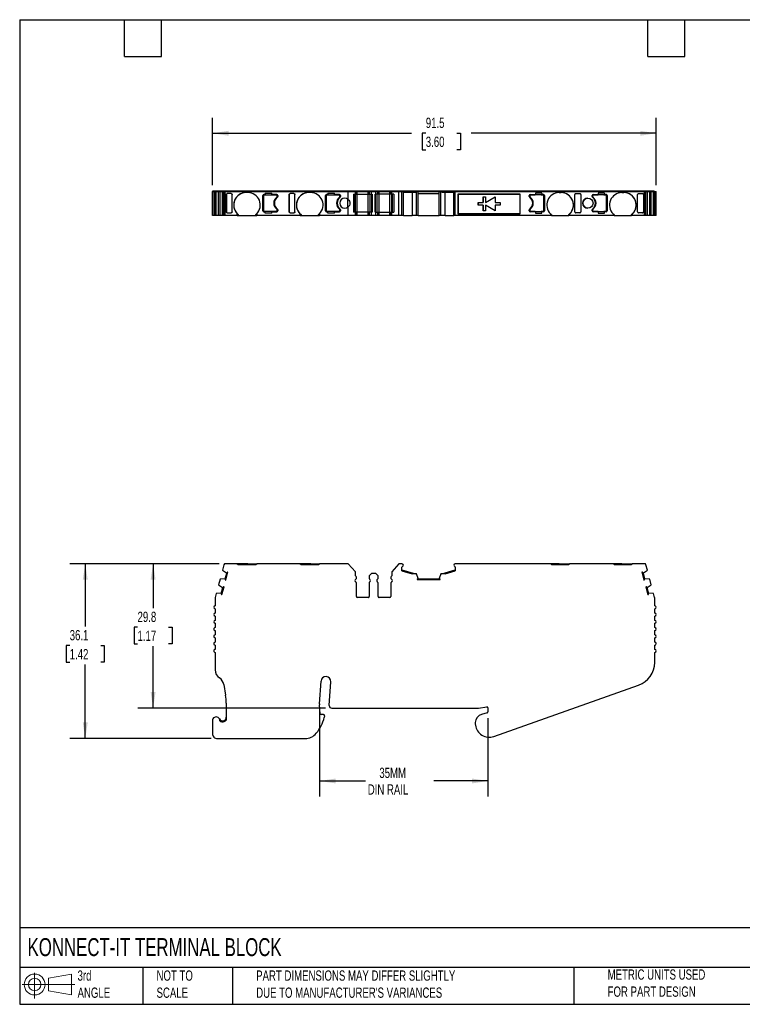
# Model space of a CAD drawing. Header units: millimetres. Extents: x 6 to 273, y 6 to 210.
# Tile 1 of 4: x 6 to 155, y 6 to 210. Entities that reach past the tile are written whole.
import ezdxf

# ---------------------------------------------------------------- set-up
doc = ezdxf.new("R2010")
doc.units = ezdxf.units.MM
doc.linetypes.add('SLD-Solid', pattern=[0])
doc.layers.add('DIMENSIONS', color=140, linetype='SLD-Solid', lineweight=25)
doc.layers.add('TEXT', color=140, linetype='SLD-Solid', lineweight=25)
doc.layers.add('SLD-DEFPOINTS', color=7, linetype='Continuous')
doc.styles.add('SLDTEXTSTYLE0', font='TXT', dxfattribs={"width": 0.7})
doc.dimstyles.new('SLDDIMSTYLE0', dxfattribs={"dimtxt": 2.158008, "dimasz": 3.302, "dimexe": 0, "dimexo": 0.0625, "dimgap": 0.539502, "dimtad": 0, "dimtih": 1, "dimtoh": 1, "dimrnd": 1e-09, "dimzin": 12, "dimdsep": 46, "dimtxsty": 'SLDTEXTSTYLE0', "dimsah": 1, "dimcen": 0.09, "dimadec": 0, "dimazin": 3, "dimtfac": 1, "dimtofl": 0, "dimtmove": 0, "dimatfit": 3, "dimfxl": 0, "dimfrac": 2, "dimtolj": 1, "dimtzin": 12, "dimarcsym": 0})

# ---------------------------------------------------------------- blocks, each defined once
blk = doc.blocks.new('Block11')
at = {"color": 7, "linetype": 'SLD-Solid', "lineweight": 18}
for p, q in [((2.59, 5.31), (2.59, 0)), ((5.48, 4.17), (10.18, 5.03)), ((5.48, 1.6), (5.48, 4.17)), ((10.18, 5.03), (10.18, 0.73)), ((0, 2.88), (10.87, 2.88)), ((5.48, 1.6), (10.18, 0.73))]:
    blk.add_line(p, q, dxfattribs=at)
for radius in [2.15, 1.29]:
    blk.add_circle((2.59, 2.88), radius, dxfattribs=at)
blk = doc.blocks.new('Block12')
at = {"layer": 'SLD-DEFPOINTS'}
blk.add_blockref('Block11', (0, 0), dxfattribs=at)
blk = doc.blocks.new('_D')
at = {"layer": 'DIMENSIONS'}
for p, q in [((47.49, 97.28), (30.69, 97.28)), ((33.86, 97.28), (33.86, 88.07)), ((30.65, 84.16), (29.93, 84.16)), ((29.93, 84.16), (29.93, 80.73)), ((37.07, 84.16), (37.79, 84.16)), ((37.79, 84.16), (37.79, 80.73)), ((29.93, 80.73), (30.65, 80.73)), ((33.86, 67.47), (33.86, 80.25)), ((37.79, 80.73), (37.07, 80.73)), ((69.42, 67.47), (30.69, 67.47))]:
    blk.add_line(p, q, dxfattribs=at)
for points in [[(33.86, 97.28), (33.35, 93.98), (34.37, 93.98)], [(33.86, 67.47), (34.37, 70.77), (33.35, 70.77)]]:
    blk.add_solid(points, dxfattribs=at)
at = {"layer": 'DIMENSIONS', "char_height": 2.117, "attachment_point": 1, "style": 'SLDTEXTSTYLE0'}
for s, insert in [('29.8', (30.65, 87.37)), ('1.17', (30.65, 83.46))]:
    blk.add_mtext(s, dxfattribs=dict(at, insert=insert))
blk = doc.blocks.new('_D_1')
at = {"layer": 'DIMENSIONS'}
for p, q in [((47.49, 97.28), (16.69, 97.28)), ((19.87, 97.28), (19.87, 84.29)), ((16.66, 80.38), (15.94, 80.38)), ((15.94, 80.38), (15.94, 76.95)), ((23.08, 80.38), (23.8, 80.38)), ((23.8, 80.38), (23.8, 76.95)), ((15.94, 76.95), (16.66, 76.95)), ((19.87, 61.21), (19.87, 76.46)), ((23.8, 76.95), (23.08, 76.95)), ((45.84, 61.21), (16.69, 61.21))]:
    blk.add_line(p, q, dxfattribs=at)
for points in [[(19.87, 97.28), (19.36, 93.98), (20.38, 93.98)], [(19.87, 61.21), (20.38, 64.51), (19.36, 64.51)]]:
    blk.add_solid(points, dxfattribs=at)
at = {"layer": 'DIMENSIONS', "char_height": 2.117, "attachment_point": 1, "style": 'SLDTEXTSTYLE0'}
for s, insert in [('36.1', (16.66, 83.59)), ('1.42', (16.66, 79.67))]:
    blk.add_mtext(s, dxfattribs=dict(at, insert=insert))
blk = doc.blocks.new('_D_2')
at = {"layer": 'DIMENSIONS'}
for p, q in [((68.21, 67.1), (68.21, 49.27)), ((102.91, 65.41), (102.91, 49.27)), ((68.21, 52.44), (77.64, 52.44)), ((102.91, 52.44), (91.74, 52.44))]:
    blk.add_line(p, q, dxfattribs=at)
for points in [[(68.21, 52.44), (71.51, 51.93), (71.51, 52.95)], [(102.91, 52.44), (99.61, 52.95), (99.61, 51.93)]]:
    blk.add_solid(points, dxfattribs=at)
at = {"layer": 'DIMENSIONS', "char_height": 2.117, "attachment_point": 1, "style": 'SLDTEXTSTYLE0'}
for s, insert in [('35MM', (80.52, 55.17)), ('DIN RAIL', (78.13, 51.74))]:
    blk.add_mtext(s, dxfattribs=dict(at, insert=insert))
blk = doc.blocks.new('_D_4')
at = {"layer": 'DIMENSIONS'}
for p, q in [((46.11, 175.38), (46.11, 189.29)), ((137.61, 175.38), (137.61, 189.29)), ((46.11, 186.11), (87.18, 186.11)), ((90.1, 186.11), (89.37, 186.11)), ((89.37, 186.11), (89.37, 182.68)), ((96.51, 186.11), (97.24, 186.11)), ((97.24, 186.11), (97.24, 182.68)), ((137.61, 186.11), (99.44, 186.11)), ((89.37, 182.68), (90.1, 182.68)), ((97.24, 182.68), (96.51, 182.68))]:
    blk.add_line(p, q, dxfattribs=at)
for points in [[(46.11, 186.11), (49.41, 185.6), (49.41, 186.62)], [(137.61, 186.11), (134.31, 186.62), (134.31, 185.6)]]:
    blk.add_solid(points, dxfattribs=at)
at = {"layer": 'DIMENSIONS', "char_height": 2.117, "attachment_point": 1, "style": 'SLDTEXTSTYLE0'}
for s, insert in [('91.5', (90.1, 189.32)), ('3.60', (90.1, 185.41))]:
    blk.add_mtext(s, dxfattribs=dict(at, insert=insert))

msp = doc.modelspace()

# ---------------------------------------------------------------- linework, layer by layer
for p, q in [((46.107, 169.107), (46.107, 174.107)), ((46.107, 174.107), (46.354, 174.107)), ((46.207, 174.107), (46.207, 174.257)), ((46.207, 174.257), (46.754, 174.257)), ((46.354, 174.107), (46.354, 169.107)), ((46.354, 174.107), (46.354, 169.107)), ((46.354, 174.107), (46.354, 169.107)), ((46.354, 174.107), (46.355, 174.107)), ((46.354, 174.107), (46.354, 174.107)), ((46.354, 174.107), (46.354, 174.107)), ((46.355, 174.107), (46.355, 169.107)), ((46.355, 174.107), (46.654, 174.107)), ((46.654, 169.107), (46.654, 174.107)), ((46.654, 174.107), (46.664, 174.107)), ((46.654, 169.107), (46.654, 174.107)), ((46.664, 169.107), (46.664, 174.107)), ((46.664, 174.107), (46.872, 174.107)), ((46.754, 174.107), (46.754, 174.257)), ((46.754, 174.257), (46.761, 174.257)), ((46.754, 174.107), (46.754, 174.257)), ((46.761, 174.107), (46.761, 174.257)), ((46.761, 174.257), (46.95, 174.257)), ((46.872, 169.107), (46.872, 174.107)), ((46.872, 174.107), (47.362, 174.107)), ((46.95, 174.107), (46.95, 174.257)), ((46.95, 174.257), (47.477, 174.257)), ((47.362, 169.107), (47.362, 174.107)), ((47.362, 174.107), (47.672, 174.107)), ((47.477, 174.107), (47.477, 174.257)), ((47.477, 174.257), (47.75, 174.257)), ((47.672, 169.107), (47.672, 174.107)), ((47.672, 174.107), (48.164, 174.107)), ((47.75, 174.107), (47.75, 174.257)), ((47.75, 174.257), (48.279, 174.257)), ((48.164, 169.107), (48.164, 174.107)), ((48.164, 174.107), (48.466, 174.107)), ((48.279, 174.107), (48.279, 174.257)), ((48.279, 174.257), (48.562, 174.257)), ((48.466, 169.107), (48.466, 174.107)), ((48.466, 174.107), (48.755, 174.107)), ((48.562, 174.107), (48.562, 174.257)), ((48.562, 174.257), (48.755, 174.257)), ((48.755, 174.107), (48.755, 174.257)), ((48.755, 174.257), (74.072, 174.257)), ((48.755, 169.107), (48.755, 174.107)), ((48.755, 174.107), (74.116, 174.107)), ((48.968, 173.474), (48.968, 173.456)), ((48.968, 169.89), (48.968, 173.474)), ((48.968, 173.456), (48.968, 169.908)), ((49.976, 173.657), (49.168, 173.657)), ((50.176, 169.908), (50.176, 173.456)), ((53.426, 173.857), (53.026, 173.857)), ((56.476, 173.257), (56.476, 170.107)), ((56.476, 173.257), (56.476, 173.257)), ((56.476, 170.107), (56.476, 173.257)), ((56.601, 173.232), (56.601, 170.132)), ((56.986, 173.457), (56.676, 173.457)), ((56.751, 173.382), (59.301, 173.382)), ((56.986, 173.757), (58.326, 173.757)), ((56.986, 173.757), (56.986, 173.457)), ((58.326, 173.457), (58.326, 173.757)), ((59.376, 173.457), (58.326, 173.457)), ((59.371, 172.922), (59.371, 172.922)), ((59.451, 173.232), (59.451, 173.232)), ((59.451, 173.082), (59.451, 173.232)), ((59.451, 173.232), (59.451, 173.082)), ((59.451, 173.082), (59.451, 173.082)), ((59.576, 173.257), (59.576, 173.057)), ((61.908, 173.474), (61.908, 173.456)), ((61.908, 169.89), (61.908, 173.474)), ((61.908, 173.456), (61.908, 169.908)), ((62.916, 173.657), (62.108, 173.657)), ((63.116, 169.908), (63.116, 173.456)), ((66.366, 173.857), (65.966, 173.857)), ((69.416, 173.257), (69.416, 170.107)), ((69.416, 173.257), (69.416, 173.257)), ((69.416, 170.107), (69.416, 173.257)), ((69.541, 173.232), (69.541, 170.132)), ((69.926, 173.457), (69.616, 173.457)), ((69.691, 173.382), (72.241, 173.382)), ((69.926, 173.757), (71.266, 173.757)), ((69.926, 173.757), (69.926, 173.457)), ((71.266, 173.457), (71.266, 173.757)), ((72.316, 173.457), (71.266, 173.457)), ((72.311, 172.922), (72.311, 172.922)), ((72.391, 173.232), (72.391, 173.232)), ((72.391, 173.082), (72.391, 173.232)), ((72.391, 173.232), (72.391, 173.082)), ((72.391, 173.082), (72.391, 173.082)), ((72.516, 173.257), (72.516, 173.057)), ((74.072, 174.107), (74.072, 174.257)), ((74.072, 174.257), (75.518, 174.257)), ((74.116, 172.465), (74.116, 174.107)), ((74.116, 174.107), (75.618, 174.107)), ((75.174, 173.557), (75.618, 173.557)), ((75.174, 173.557), (75.174, 169.807)), ((75.418, 169.807), (75.418, 173.557)), ((75.418, 169.807), (75.418, 173.557)), ((75.518, 174.107), (75.518, 174.257)), ((75.518, 174.107), (75.518, 174.257)), ((75.518, 174.257), (75.518, 174.257)), ((75.518, 174.257), (75.674, 174.257)), ((75.574, 169.807), (75.574, 173.557)), ((75.618, 173.557), (75.618, 174.107)), ((75.618, 173.557), (75.618, 174.107)), ((75.618, 174.107), (75.618, 174.107)), ((75.618, 174.107), (75.774, 174.107)), ((75.618, 173.557), (75.618, 173.557)), ((75.618, 173.557), (75.774, 173.557)), ((75.674, 174.107), (75.674, 174.257)), ((75.674, 174.257), (75.974, 174.257)), ((75.774, 173.557), (75.774, 174.107)), ((75.774, 174.107), (75.974, 174.107)), ((75.774, 173.557), (75.974, 173.557)), ((75.974, 174.107), (75.974, 174.257)), ((75.974, 174.257), (78.206, 174.257)), ((75.974, 173.557), (75.974, 174.107)), ((75.974, 174.107), (78.206, 174.107)), ((75.974, 169.807), (75.974, 173.557)), ((75.974, 173.557), (78.206, 173.557)), ((78.206, 174.107), (78.206, 174.257)), ((78.206, 174.257), (78.506, 174.257)), ((78.206, 173.557), (78.206, 174.107)), ((78.206, 174.107), (78.406, 174.107)), ((78.206, 169.807), (78.206, 173.557)), ((78.206, 173.557), (78.406, 173.557)), ((78.406, 173.557), (78.406, 174.107)), ((78.406, 174.107), (78.494, 174.107)), ((78.406, 173.557), (78.494, 173.557)), ((78.494, 173.557), (78.494, 174.107)), ((78.494, 174.107), (78.906, 174.107)), ((78.494, 173.557), (78.906, 173.557)), ((78.506, 174.107), (78.506, 174.257)), ((78.506, 174.257), (78.565, 174.257)), ((78.565, 174.107), (78.565, 174.257)), ((78.565, 174.257), (78.948, 174.257)), ((78.606, 169.807), (78.606, 173.557)), ((78.636, 169.807), (78.636, 173.557)), ((78.906, 173.557), (78.906, 174.107)), ((78.906, 174.107), (79.774, 174.107)), ((78.906, 173.557), (79.006, 173.557)), ((78.948, 174.107), (78.948, 174.257)), ((78.948, 174.257), (79.732, 174.257)), ((78.989, 169.807), (78.989, 173.557)), ((79.006, 173.557), (79.006, 169.807)), ((79.674, 173.557), (79.674, 169.807)), ((79.774, 173.557), (79.674, 173.557)), ((79.691, 169.807), (79.691, 173.557)), ((79.732, 174.107), (79.732, 174.257)), ((79.732, 174.257), (80.115, 174.257)), ((79.774, 173.557), (79.774, 174.107)), ((79.774, 174.107), (80.186, 174.107)), ((80.186, 173.557), (79.774, 173.557)), ((80.044, 169.807), (80.044, 173.557)), ((80.074, 169.807), (80.074, 173.557)), ((80.115, 174.107), (80.115, 174.257)), ((80.115, 174.257), (80.174, 174.257)), ((80.174, 174.107), (80.174, 174.257)), ((80.174, 174.257), (80.474, 174.257)), ((80.186, 173.557), (80.186, 174.107)), ((80.186, 174.107), (80.274, 174.107)), ((80.274, 173.557), (80.186, 173.557)), ((80.274, 173.557), (80.274, 174.107)), ((80.274, 174.107), (80.474, 174.107)), ((80.474, 173.557), (80.274, 173.557)), ((80.474, 174.107), (80.474, 174.257)), ((80.474, 174.257), (82.706, 174.257)), ((80.474, 173.557), (80.474, 174.107)), ((80.474, 174.107), (82.706, 174.107)), ((80.474, 169.807), (80.474, 173.557)), ((82.706, 173.557), (80.474, 173.557)), ((82.706, 174.107), (82.706, 174.257)), ((82.706, 174.257), (83.006, 174.257)), ((82.706, 173.557), (82.706, 174.107)), ((82.706, 174.107), (82.906, 174.107)), ((82.906, 173.557), (82.706, 173.557)), ((82.706, 169.807), (82.706, 173.557)), ((82.906, 173.557), (82.906, 174.107)), ((82.906, 174.107), (83.062, 174.107)), ((83.062, 173.557), (82.906, 173.557)), ((83.006, 174.107), (83.006, 174.257)), ((83.006, 174.257), (83.162, 174.257)), ((83.062, 173.557), (83.062, 174.107)), ((83.062, 174.107), (84.564, 174.107)), ((83.062, 173.557), (83.062, 174.107)), ((83.062, 174.107), (83.062, 174.107)), ((83.506, 173.557), (83.062, 173.557)), ((83.062, 173.557), (83.062, 173.557)), ((83.106, 169.807), (83.106, 173.557)), ((83.162, 174.107), (83.162, 174.257)), ((83.162, 174.257), (84.608, 174.257)), ((83.162, 174.107), (83.162, 174.257)), ((83.162, 174.257), (83.162, 174.257)), ((83.262, 169.807), (83.262, 173.557)), ((83.262, 169.807), (83.262, 173.557)), ((83.506, 173.557), (83.506, 169.807)), ((84.564, 169.107), (84.564, 174.107)), ((84.564, 174.107), (85.184, 174.107)), ((84.608, 174.107), (84.608, 174.257)), ((84.608, 174.257), (85.184, 174.257)), ((85.184, 174.107), (85.184, 174.257)), ((85.184, 174.257), (85.383, 174.257)), ((85.184, 169.107), (85.184, 174.107)), ((85.184, 174.107), (85.483, 174.107)), ((85.383, 174.107), (85.383, 174.257)), ((85.383, 174.257), (87.942, 174.257)), ((85.483, 169.107), (85.483, 174.107)), ((85.483, 174.107), (87.957, 174.107)), ((85.483, 173.957), (87.957, 173.957)), ((87.275, 173.957), (87.275, 169.107)), ((87.942, 174.107), (87.942, 174.257)), ((87.942, 174.257), (88.112, 174.257)), ((87.957, 173.957), (87.957, 174.107)), ((87.957, 174.107), (88.183, 174.107)), ((88.112, 174.107), (88.112, 174.257)), ((88.112, 174.257), (88.408, 174.257)), ((88.183, 169.107), (88.183, 174.107)), ((88.183, 174.107), (88.508, 174.107)), ((88.408, 174.107), (88.408, 174.257)), ((88.408, 174.257), (92.957, 174.257)), ((88.508, 169.107), (88.508, 174.107)), ((88.508, 174.107), (92.857, 174.107)), ((88.508, 173.657), (92.857, 173.657)), ((92.857, 169.107), (92.857, 174.107)), ((92.857, 174.107), (93.182, 174.107)), ((92.957, 174.107), (92.957, 174.257)), ((92.957, 174.257), (93.253, 174.257)), ((93.182, 169.107), (93.182, 174.107)), ((93.182, 174.107), (93.407, 174.107)), ((93.253, 174.107), (93.253, 174.257)), ((93.253, 174.257), (93.422, 174.257)), ((93.407, 173.957), (93.407, 174.107)), ((93.407, 174.107), (95.884, 174.107)), ((93.407, 173.957), (95.884, 173.957)), ((93.422, 174.107), (93.422, 174.257)), ((93.422, 174.257), (95.984, 174.257)), ((94.09, 169.107), (94.09, 173.957)), ((95.884, 169.107), (95.884, 174.107)), ((95.884, 174.107), (96.184, 174.107)), ((95.984, 174.107), (95.984, 174.257)), ((95.984, 174.257), (96.184, 174.257)), ((96.184, 174.107), (96.184, 174.257)), ((96.184, 174.257), (135.208, 174.257)), ((96.184, 169.107), (96.184, 174.107)), ((96.184, 174.107), (135.208, 174.107)), ((96.784, 173.607), (109.484, 173.607)), ((96.784, 173.607), (96.784, 169.407)), ((96.784, 173.478), (96.784, 173.607)), ((109.484, 173.478), (96.784, 173.478)), ((96.784, 169.536), (96.784, 173.478)), ((101.92, 171.801), (101.92, 173.001)), ((101.92, 173.001), (102.42, 173.001)), ((101.92, 173.001), (101.92, 171.801)), ((102.42, 173.001), (102.42, 171.801)), ((102.42, 171.801), (104.42, 173.001)), ((104.42, 173.001), (104.42, 171.801)), ((109.484, 173.607), (109.484, 169.407)), ((111.447, 173.057), (111.447, 173.257)), ((111.572, 173.232), (111.572, 173.082)), ((111.572, 173.232), (111.572, 173.232)), ((111.572, 173.082), (111.572, 173.232)), ((111.572, 173.082), (111.572, 173.082)), ((111.647, 173.457), (112.697, 173.457)), ((111.652, 172.922), (111.652, 172.922)), ((111.722, 173.382), (112.68, 173.382)), ((113.864, 173.382), (112.68, 173.382)), ((114.037, 173.757), (112.697, 173.757)), ((112.697, 173.757), (112.697, 173.457)), ((113.864, 173.382), (114.272, 173.382)), ((114.037, 173.757), (114.037, 173.457)), ((114.037, 173.457), (114.347, 173.457)), ((114.422, 170.132), (114.422, 173.232)), ((114.547, 173.257), (114.547, 170.107)), ((114.547, 173.257), (114.547, 173.257)), ((114.547, 173.257), (114.547, 170.107)), ((117.597, 173.857), (117.997, 173.857)), ((120.847, 169.908), (120.847, 173.456)), ((121.047, 173.657), (121.856, 173.657)), ((122.056, 173.474), (122.056, 173.456)), ((122.056, 173.474), (122.056, 169.89)), ((122.056, 173.456), (122.056, 169.908)), ((124.387, 173.057), (124.387, 173.257)), ((124.512, 173.232), (124.512, 173.082)), ((124.512, 173.232), (124.512, 173.232)), ((124.512, 173.082), (124.512, 173.232)), ((124.512, 173.082), (124.512, 173.082)), ((124.587, 173.457), (125.637, 173.457)), ((124.592, 172.922), (124.592, 172.922)), ((124.662, 173.382), (125.62, 173.382)), ((126.804, 173.382), (125.62, 173.382)), ((126.977, 173.757), (125.637, 173.757)), ((125.637, 173.757), (125.637, 173.457)), ((126.804, 173.382), (127.212, 173.382)), ((126.977, 173.757), (126.977, 173.457)), ((126.977, 173.457), (127.287, 173.457)), ((127.362, 170.132), (127.362, 173.232)), ((127.487, 173.257), (127.487, 170.107)), ((127.487, 173.257), (127.487, 173.257)), ((127.487, 173.257), (127.487, 170.107)), ((130.537, 173.857), (130.937, 173.857)), ((133.787, 169.908), (133.787, 173.456)), ((133.987, 173.657), (134.796, 173.657)), ((134.996, 173.474), (134.996, 173.456)), ((134.996, 173.474), (134.996, 169.89)), ((134.996, 173.456), (134.996, 169.908)), ((135.208, 174.107), (135.208, 174.257)), ((135.208, 174.257), (135.401, 174.257)), ((135.208, 169.107), (135.208, 174.107)), ((135.208, 174.107), (135.498, 174.107)), ((135.401, 174.107), (135.401, 174.257)), ((135.401, 174.257), (135.684, 174.257)), ((135.498, 169.107), (135.498, 174.107)), ((135.498, 174.107), (135.8, 174.107)), ((135.684, 174.107), (135.684, 174.257)), ((135.684, 174.257), (136.213, 174.257)), ((135.8, 169.107), (135.8, 174.107)), ((135.8, 174.107), (136.291, 174.107)), ((136.213, 174.107), (136.213, 174.257)), ((136.213, 174.257), (136.487, 174.257)), ((136.291, 169.107), (136.291, 174.107)), ((136.291, 174.107), (136.602, 174.107)), ((136.487, 174.107), (136.487, 174.257)), ((136.487, 174.257), (137.014, 174.257)), ((136.602, 169.107), (136.602, 174.107)), ((136.602, 174.107), (137.092, 174.107)), ((137.014, 174.107), (137.014, 174.257)), ((137.014, 174.257), (137.202, 174.257)), ((137.092, 169.107), (137.092, 174.107)), ((137.092, 174.107), (137.299, 174.107)), ((137.202, 174.107), (137.202, 174.257)), ((137.202, 174.257), (137.209, 174.257)), ((137.209, 174.107), (137.209, 174.257)), ((137.299, 169.107), (137.299, 174.107)), ((137.299, 174.107), (137.309, 174.107)), ((137.309, 169.107), (137.309, 174.107)), ((137.309, 169.107), (137.309, 174.107)), ((137.309, 174.107), (137.609, 174.107)), ((137.609, 169.107), (137.609, 174.107)), ((74.028, 170.828), (74.028, 172.536)), ((74.116, 169.107), (74.116, 170.899)), ((100.92, 171.301), (100.92, 171.801)), ((100.92, 171.801), (101.92, 171.801)), ((100.92, 171.801), (100.92, 171.301)), ((101.92, 171.301), (100.92, 171.301)), ((101.92, 171.801), (101.92, 171.801)), ((101.92, 170.101), (101.92, 171.301)), ((101.92, 171.301), (101.92, 170.101)), ((104.42, 170.101), (102.42, 171.301)), ((102.42, 171.301), (102.42, 170.101)), ((104.42, 171.801), (105.42, 171.801)), ((105.42, 171.301), (104.42, 171.301)), ((104.42, 171.301), (104.42, 170.101)), ((105.42, 171.801), (105.42, 171.301)), ((46.354, 169.107), (46.107, 169.107)), ((46.355, 169.107), (46.354, 169.107)), ((46.354, 169.107), (46.354, 169.107)), ((46.354, 169.107), (46.354, 169.107)), ((46.654, 169.107), (46.355, 169.107)), ((46.664, 169.107), (46.654, 169.107)), ((46.872, 169.107), (46.664, 169.107)), ((47.362, 169.107), (46.872, 169.107)), ((47.672, 169.107), (47.362, 169.107)), ((48.164, 169.107), (47.672, 169.107)), ((48.466, 169.107), (48.164, 169.107)), ((48.755, 169.107), (48.466, 169.107)), ((51.226, 169.107), (48.755, 169.107)), ((48.968, 169.908), (48.968, 169.89)), ((49.168, 169.707), (49.976, 169.707)), ((51.226, 169.107), (51.226, 169.501)), ((51.226, 169.107), (51.426, 169.107)), ((51.426, 169.321), (51.426, 169.107)), ((51.426, 169.107), (55.026, 169.107)), ((55.026, 169.107), (55.026, 169.321)), ((55.026, 169.107), (55.226, 169.107)), ((55.226, 169.501), (55.226, 169.107)), ((64.166, 169.107), (55.226, 169.107)), ((56.476, 170.107), (56.476, 170.107)), ((56.676, 169.907), (56.986, 169.907)), ((59.301, 169.982), (56.751, 169.982)), ((56.986, 169.607), (56.986, 169.907)), ((58.326, 169.607), (56.986, 169.607)), ((58.326, 169.907), (59.376, 169.907)), ((58.326, 169.607), (58.326, 169.907)), ((59.371, 170.442), (59.371, 170.442)), ((59.451, 170.132), (59.451, 170.282)), ((59.451, 170.282), (59.451, 170.282)), ((59.451, 170.282), (59.451, 170.132)), ((59.451, 170.132), (59.451, 170.132)), ((59.576, 170.307), (59.576, 170.107)), ((61.908, 169.908), (61.908, 169.89)), ((62.108, 169.707), (62.916, 169.707)), ((64.166, 169.107), (64.166, 169.501)), ((64.166, 169.107), (64.366, 169.107)), ((64.366, 169.321), (64.366, 169.107)), ((64.366, 169.107), (67.966, 169.107)), ((67.966, 169.107), (67.966, 169.321)), ((67.966, 169.107), (68.166, 169.107)), ((68.166, 169.501), (68.166, 169.107)), ((74.116, 169.107), (68.166, 169.107)), ((69.416, 170.107), (69.416, 170.107)), ((69.616, 169.907), (69.926, 169.907)), ((72.241, 169.982), (69.691, 169.982)), ((69.926, 169.607), (69.926, 169.907)), ((71.266, 169.607), (69.926, 169.607)), ((71.266, 169.907), (72.316, 169.907)), ((71.266, 169.607), (71.266, 169.907)), ((72.311, 170.442), (72.311, 170.442)), ((72.391, 170.132), (72.391, 170.282)), ((72.391, 170.282), (72.391, 170.282)), ((72.391, 170.282), (72.391, 170.132)), ((72.391, 170.132), (72.391, 170.132)), ((72.516, 170.307), (72.516, 170.107)), ((75.618, 169.107), (74.116, 169.107)), ((75.618, 169.807), (75.174, 169.807)), ((75.618, 169.107), (75.618, 169.807)), ((75.618, 169.107), (75.618, 169.807)), ((75.618, 169.807), (75.618, 169.807)), ((75.774, 169.807), (75.618, 169.807)), ((75.618, 169.107), (75.618, 169.107)), ((75.774, 169.107), (75.618, 169.107)), ((75.774, 169.107), (75.774, 169.807)), ((75.974, 169.807), (75.774, 169.807)), ((75.974, 169.107), (75.774, 169.107)), ((75.974, 169.107), (75.974, 169.807)), ((78.206, 169.807), (75.974, 169.807)), ((78.206, 169.107), (75.974, 169.107)), ((78.206, 169.107), (78.206, 169.807)), ((78.406, 169.807), (78.206, 169.807)), ((78.406, 169.107), (78.206, 169.107)), ((78.406, 169.107), (78.406, 169.807)), ((78.494, 169.807), (78.406, 169.807)), ((78.494, 169.107), (78.406, 169.107)), ((78.494, 169.107), (78.494, 169.807)), ((78.906, 169.807), (78.494, 169.807)), ((78.906, 169.107), (78.494, 169.107)), ((78.906, 169.107), (78.906, 169.807)), ((79.006, 169.807), (78.906, 169.807)), ((79.774, 169.107), (78.906, 169.107)), ((79.674, 169.807), (79.774, 169.807)), ((79.774, 169.107), (79.774, 169.807)), ((79.774, 169.807), (80.186, 169.807)), ((80.186, 169.107), (79.774, 169.107)), ((80.186, 169.107), (80.186, 169.807)), ((80.186, 169.807), (80.274, 169.807)), ((80.274, 169.107), (80.186, 169.107)), ((80.274, 169.107), (80.274, 169.807)), ((80.274, 169.807), (80.474, 169.807)), ((80.474, 169.107), (80.274, 169.107)), ((80.474, 169.107), (80.474, 169.807)), ((80.474, 169.807), (82.706, 169.807)), ((82.706, 169.107), (80.474, 169.107)), ((82.706, 169.107), (82.706, 169.807)), ((82.706, 169.807), (82.906, 169.807)), ((82.906, 169.107), (82.706, 169.107)), ((82.906, 169.107), (82.906, 169.807)), ((82.906, 169.807), (83.062, 169.807)), ((83.062, 169.107), (82.906, 169.107)), ((83.062, 169.107), (83.062, 169.807)), ((83.062, 169.807), (83.506, 169.807)), ((83.062, 169.107), (83.062, 169.807)), ((83.062, 169.807), (83.062, 169.807)), ((84.564, 169.107), (83.062, 169.107)), ((83.062, 169.107), (83.062, 169.107)), ((85.184, 169.107), (84.564, 169.107)), ((85.483, 169.107), (85.184, 169.107)), ((85.483, 169.107), (87.275, 169.107)), ((88.183, 169.107), (87.275, 169.107)), ((88.508, 169.107), (88.183, 169.107)), ((88.508, 169.107), (92.857, 169.107)), ((93.182, 169.107), (92.857, 169.107)), ((94.09, 169.107), (93.182, 169.107)), ((94.09, 169.107), (95.884, 169.107)), ((96.184, 169.107), (95.884, 169.107)), ((115.797, 169.107), (96.184, 169.107)), ((96.784, 169.407), (96.784, 169.536)), ((96.784, 169.536), (109.484, 169.536)), ((109.484, 169.407), (96.784, 169.407)), ((102.42, 170.101), (101.92, 170.101)), ((111.447, 170.107), (111.447, 170.307)), ((111.572, 170.282), (111.572, 170.132)), ((111.572, 170.282), (111.572, 170.282)), ((111.572, 170.132), (111.572, 170.282)), ((111.572, 170.132), (111.572, 170.132)), ((112.697, 169.907), (111.647, 169.907)), ((111.652, 170.442), (111.652, 170.442)), ((112.68, 169.982), (111.722, 169.982)), ((112.68, 169.982), (113.864, 169.982)), ((112.697, 169.907), (112.697, 169.607)), ((112.697, 169.607), (114.037, 169.607)), ((114.272, 169.982), (113.864, 169.982)), ((114.037, 169.607), (114.037, 169.907)), ((114.347, 169.907), (114.037, 169.907)), ((114.547, 170.107), (114.547, 170.107)), ((115.797, 169.501), (115.797, 169.107)), ((115.997, 169.107), (115.797, 169.107)), ((115.997, 169.321), (115.997, 169.107)), ((115.997, 169.107), (119.597, 169.107)), ((119.597, 169.107), (119.597, 169.321)), ((119.797, 169.107), (119.597, 169.107)), ((119.797, 169.107), (119.797, 169.501)), ((128.737, 169.107), (119.797, 169.107)), ((121.856, 169.707), (121.047, 169.707)), ((122.056, 169.908), (122.056, 169.89)), ((124.387, 170.107), (124.387, 170.307)), ((124.512, 170.282), (124.512, 170.132)), ((124.512, 170.282), (124.512, 170.282)), ((124.512, 170.132), (124.512, 170.282)), ((124.512, 170.132), (124.512, 170.132)), ((125.637, 169.907), (124.587, 169.907)), ((124.592, 170.442), (124.592, 170.442)), ((125.62, 169.982), (124.662, 169.982)), ((125.62, 169.982), (126.804, 169.982)), ((125.637, 169.907), (125.637, 169.607)), ((125.637, 169.607), (126.977, 169.607)), ((127.212, 169.982), (126.804, 169.982)), ((126.977, 169.607), (126.977, 169.907)), ((127.287, 169.907), (126.977, 169.907)), ((127.487, 170.107), (127.487, 170.107)), ((128.737, 169.501), (128.737, 169.107)), ((128.937, 169.107), (128.737, 169.107)), ((128.937, 169.321), (128.937, 169.107)), ((128.937, 169.107), (132.537, 169.107)), ((132.537, 169.107), (132.537, 169.321)), ((132.737, 169.107), (132.537, 169.107)), ((132.737, 169.107), (132.737, 169.501)), ((135.208, 169.107), (132.737, 169.107)), ((134.796, 169.707), (133.987, 169.707)), ((134.996, 169.908), (134.996, 169.89)), ((135.498, 169.107), (135.208, 169.107)), ((135.8, 169.107), (135.498, 169.107)), ((136.291, 169.107), (135.8, 169.107)), ((136.602, 169.107), (136.291, 169.107)), ((137.092, 169.107), (136.602, 169.107)), ((137.299, 169.107), (137.092, 169.107)), ((137.309, 169.107), (137.299, 169.107)), ((137.609, 169.107), (137.309, 169.107)), ((48.466, 97.06), (48.164, 95.934)), ((48.164, 95.934), (48.993, 95.375)), ((51.226, 97.282), (48.755, 97.282)), ((49.296, 95.501), (49.177, 95.533)), ((51.226, 97.282), (51.426, 97.082)), ((53.026, 97.282), (51.226, 97.282)), ((51.426, 97.082), (55.026, 97.082)), ((53.026, 97.082), (53.026, 97.282)), ((53.426, 97.282), (53.026, 97.282)), ((53.426, 97.082), (53.426, 97.282)), ((53.426, 97.282), (55.226, 97.282)), ((55.026, 97.082), (55.226, 97.282)), ((64.166, 97.282), (55.226, 97.282)), ((64.166, 97.282), (64.366, 97.082)), ((65.966, 97.282), (64.166, 97.282)), ((64.366, 97.082), (67.966, 97.082)), ((65.966, 97.082), (65.966, 97.282)), ((66.366, 97.282), (65.966, 97.282)), ((66.366, 97.082), (66.366, 97.282)), ((66.366, 97.282), (68.166, 97.282)), ((67.966, 97.082), (68.166, 97.282)), ((74.116, 97.282), (68.166, 97.282)), ((75.618, 95.621), (74.116, 97.282)), ((75.618, 94.782), (75.618, 95.621)), ((84.564, 97.282), (83.062, 95.621)), ((83.062, 95.621), (83.062, 94.782)), ((85.184, 97.282), (84.564, 97.282)), ((85.184, 95.835), (85.184, 96.536)), ((85.184, 96.044), (87.957, 95.194)), ((85.184, 95.835), (87.275, 95.194)), ((93.407, 95.194), (96.184, 96.044)), ((94.09, 95.194), (96.184, 95.835)), ((115.797, 97.282), (96.184, 97.282)), ((96.184, 96.536), (96.184, 95.835)), ((115.997, 97.082), (115.797, 97.282)), ((115.997, 97.082), (119.597, 97.082)), ((117.597, 97.082), (117.597, 97.282)), ((117.597, 97.282), (117.997, 97.282)), ((117.997, 97.082), (117.997, 97.282)), ((117.997, 97.282), (119.797, 97.282)), ((119.797, 97.282), (119.597, 97.082)), ((128.737, 97.282), (119.797, 97.282)), ((128.937, 97.082), (128.737, 97.282)), ((128.937, 97.082), (132.537, 97.082)), ((130.537, 97.082), (130.537, 97.282)), ((130.537, 97.282), (130.937, 97.282)), ((130.937, 97.082), (130.937, 97.282)), ((130.937, 97.282), (132.737, 97.282)), ((132.737, 97.282), (132.537, 97.082)), ((135.208, 97.282), (132.737, 97.282)), ((134.786, 95.533), (134.667, 95.501)), ((134.971, 95.375), (135.8, 95.934)), ((135.8, 95.934), (135.498, 97.06)), ((47.672, 94.098), (47.362, 92.94)), ((48.67, 94.168), (47.672, 94.098)), ((48.728, 94.152), (48.67, 94.168)), ((48.728, 94.152), (49.051, 95.359)), ((48.75, 93.939), (48.869, 93.907)), ((48.869, 93.907), (49.296, 95.501)), ((48.993, 95.375), (49.051, 95.359)), ((75.774, 94.24), (75.774, 94.519)), ((78.406, 94.658), (78.406, 94.24)), ((78.906, 95.282), (78.494, 94.87)), ((79.774, 95.282), (78.906, 95.282)), ((80.186, 94.87), (79.774, 95.282)), ((80.274, 94.24), (80.274, 94.658)), ((82.906, 94.519), (82.906, 94.24)), ((88.183, 95.194), (87.275, 95.194)), ((88.508, 94.25), (88.183, 95.194)), ((88.308, 94.113), (88.308, 93.99)), ((88.308, 93.99), (93.057, 93.99)), ((88.508, 94.19), (88.508, 94.25)), ((88.508, 94.19), (92.857, 94.19)), ((93.182, 95.194), (92.857, 94.25)), ((92.857, 94.25), (92.857, 94.19)), ((93.057, 93.99), (93.057, 94.113)), ((94.09, 95.194), (93.182, 95.194)), ((134.667, 95.501), (135.094, 93.907)), ((134.912, 95.359), (134.971, 95.375)), ((134.912, 95.359), (135.236, 94.152)), ((135.094, 93.907), (135.213, 93.939)), ((135.294, 94.168), (135.236, 94.152)), ((136.291, 94.098), (135.294, 94.168)), ((136.602, 92.94), (136.291, 94.098)), ((47.362, 92.94), (48.191, 92.381)), ((47.926, 91.158), (48.249, 92.365)), ((48.067, 90.914), (48.494, 92.507)), ((48.191, 92.381), (48.249, 92.365)), ((48.494, 92.507), (48.375, 92.539)), ((75.774, 90.482), (75.774, 93.324)), ((78.406, 93.324), (78.406, 90.482)), ((80.274, 90.482), (80.274, 93.324)), ((82.906, 93.324), (82.906, 90.482)), ((135.589, 92.539), (135.47, 92.507)), ((135.47, 92.507), (135.897, 90.914)), ((135.715, 92.365), (135.773, 92.381)), ((135.715, 92.365), (136.038, 91.158)), ((135.773, 92.381), (136.602, 92.94)), ((46.654, 90.253), (46.654, 88.582)), ((46.872, 91.104), (46.664, 90.331)), ((47.867, 91.174), (46.872, 91.104)), ((47.926, 91.158), (47.867, 91.174)), ((47.948, 90.945), (48.067, 90.914)), ((78.206, 90.282), (75.974, 90.282)), ((82.706, 90.282), (80.474, 90.282)), ((135.897, 90.914), (136.016, 90.945)), ((136.096, 91.174), (136.038, 91.158)), ((137.092, 91.104), (136.096, 91.174)), ((137.299, 90.331), (137.092, 91.104)), ((137.309, 88.582), (137.309, 90.253)), ((46.654, 87.982), (46.654, 87.082)), ((137.309, 87.082), (137.309, 87.982)), ((46.654, 86.482), (46.654, 85.582)), ((137.309, 85.582), (137.309, 86.482)), ((46.654, 84.982), (46.654, 84.082)), ((46.654, 83.482), (46.654, 82.582)), ((137.309, 84.082), (137.309, 84.982)), ((137.309, 82.582), (137.309, 83.482)), ((46.654, 81.982), (46.654, 81.082)), ((137.309, 81.082), (137.309, 81.982)), ((46.654, 80.482), (46.654, 79.582)), ((137.309, 79.582), (137.309, 80.482)), ((46.654, 78.982), (46.654, 75.367)), ((137.309, 76.921), (137.309, 78.982)), ((48.434, 72.354), (48.806, 70.148)), ((68.209, 68.367), (68.492, 73.049)), ((70.191, 68.002), (70.488, 72.929)), ((104.116, 61.636), (133.978, 72.208)), ((48.946, 68.483), (48.946, 65.002)), ((68.323, 66.328), (68.21, 68.121)), ((70.69, 67.472), (100.836, 67.472)), ((100.984, 67.483), (102.682, 67.738)), ((102.912, 67.54), (102.912, 66.676)), ((69.011, 66.14), (68.522, 66.14)), ((69.21, 65.918), (69.169, 65.552)), ((102.764, 66.483), (101.612, 66.174)), ((46.107, 64.91), (46.107, 62.21)), ((48.446, 64.669), (48.446, 64.879)), ((100.312, 64.48), (100.312, 64.18)), ((47.107, 61.21), (65.201, 61.21))]:
    msp.add_line(p, q)
at = {"flags": 128}
for points in [[(117.597, 97.282), (117.17, 97.282), (116.754, 97.282), (116.363, 97.282), (116.006, 97.282), (115.797, 97.282)], [(130.537, 97.282), (130.11, 97.282), (129.694, 97.282), (129.303, 97.282), (128.946, 97.282), (128.737, 97.282)]]:
    msp.add_lwpolyline(points, dxfattribs=at)
msp.add_circle((123.537, 171.682), 1.05)
for centre, radius, start, end in [((53.026, 171.307), 2.55, 90, 225.09914), ((53.026, 171.307), 2.55, 90, 231.1377), ((53.426, 171.307), 2.55, 314.90088, 89.99999), ((56.676, 173.257), 0.2, 90, 180), ((56.676, 173.257), 0.2, 90, 180), ((56.751, 173.232), 0.15, 90, 180), ((60.301, 171.682), 1.55, 126.8699, 233.1301), ((60.301, 171.682), 1.55, 126.8699, 233.1301), ((60.376, 171.682), 1.5, 126.03188, 233.96812), ((59.301, 173.232), 0.15, 0, 90), ((59.301, 173.232), 0.15, 0, 90), ((59.251, 173.082), 0.2, 306.8699, 360), ((59.251, 173.082), 0.2, 306.86992, 0), ((59.376, 173.257), 0.2, 0, 90), ((59.376, 173.057), 0.2, 306.03188, 0), ((65.966, 171.307), 2.55, 90, 225.09914), ((65.966, 171.307), 2.55, 90, 231.1377), ((66.366, 171.307), 2.55, 314.90088, 89.99999), ((69.616, 173.257), 0.2, 90, 180), ((69.616, 173.257), 0.2, 90, 180), ((69.691, 173.232), 0.15, 90, 180), ((73.241, 171.682), 1.55, 126.8699, 233.1301), ((73.241, 171.682), 1.55, 126.8699, 233.1301), ((73.316, 171.682), 1.5, 126.03188, 233.96812), ((72.241, 173.232), 0.15, 0, 90), ((72.241, 173.232), 0.15, 0, 90), ((72.191, 173.082), 0.2, 306.8699, 360), ((72.191, 173.082), 0.2, 306.86992, 0), ((72.316, 173.257), 0.2, 0, 90), ((73.416, 171.682), 1.05, 48.18969, 311.81031), ((73.416, 171.682), 1.05, 90, 270), ((72.316, 173.057), 0.2, 306.03188, 0), ((111.647, 173.257), 0.2, 90, 180), ((111.647, 173.057), 0.2, 180, 233.96812), ((110.647, 171.682), 1.5, 306.03188, 53.96812), ((111.722, 173.232), 0.15, 90, 180), ((111.722, 173.232), 0.15, 90.00003, 180), ((111.772, 173.082), 0.2, 180, 233.1301), ((111.772, 173.082), 0.2, 180, 233.13009), ((110.722, 171.682), 1.55, 306.8699, 53.1301), ((110.722, 171.682), 1.55, 306.8699, 53.1301), ((114.272, 173.232), 0.15, 0, 90), ((114.347, 173.257), 0.2, 0, 90), ((114.347, 173.257), 0.2, 0, 90.00007), ((117.597, 171.307), 2.55, 90.00001, 225.09912), ((117.997, 171.307), 2.55, 314.90086, 90), ((117.997, 171.307), 2.55, 308.86226, 90), ((123.537, 171.682), 1.05, 90, 180), ((124.587, 173.257), 0.2, 90, 180), ((124.587, 173.057), 0.2, 180, 233.96812), ((123.587, 171.682), 1.5, 306.03188, 53.96812), ((124.662, 173.232), 0.15, 90, 180), ((124.662, 173.232), 0.15, 90.00003, 180), ((124.712, 173.082), 0.2, 180, 233.1301), ((124.712, 173.082), 0.2, 180, 233.13009), ((123.662, 171.682), 1.55, 306.8699, 53.1301), ((123.662, 171.682), 1.55, 306.8699, 53.1301), ((127.212, 173.232), 0.15, 0, 90), ((127.287, 173.257), 0.2, 0, 90), ((127.287, 173.257), 0.2, 0, 90.00007), ((130.537, 171.307), 2.55, 90.00001, 225.09912), ((130.937, 171.307), 2.55, 314.90086, 90), ((130.937, 171.307), 2.55, 308.86226, 90), ((123.537, 171.682), 1.05, 180, 270), ((56.676, 170.107), 0.2, 180, 270), ((56.676, 170.107), 0.2, 180, 270), ((56.751, 170.132), 0.15, 180, 270), ((59.301, 170.132), 0.15, 270, 0), ((59.301, 170.132), 0.15, 270.00003, 0), ((59.251, 170.282), 0.2, 0, 53.1301), ((59.251, 170.282), 0.2, 0, 53.13008), ((59.376, 170.107), 0.2, 270, 0), ((59.376, 170.307), 0.2, 0, 53.96812), ((69.616, 170.107), 0.2, 180, 270), ((69.616, 170.107), 0.2, 180, 270), ((69.691, 170.132), 0.15, 180, 270), ((72.241, 170.132), 0.15, 270, 0), ((72.241, 170.132), 0.15, 270.00003, 0), ((72.191, 170.282), 0.2, 0, 53.1301), ((72.191, 170.282), 0.2, 0, 53.13008), ((72.316, 170.107), 0.2, 270, 0), ((72.316, 170.307), 0.2, 0, 53.96812), ((111.647, 170.307), 0.2, 126.03188, 180), ((111.647, 170.107), 0.2, 180, 270), ((111.772, 170.282), 0.2, 126.8699, 180), ((111.772, 170.282), 0.2, 126.86991, 180), ((111.722, 170.132), 0.15, 180, 270), ((111.722, 170.132), 0.15, 180, 270), ((114.272, 170.132), 0.15, 270, 0), ((114.347, 170.107), 0.2, 270, 0), ((114.347, 170.107), 0.2, 270, 0), ((124.587, 170.307), 0.2, 126.03188, 180), ((124.587, 170.107), 0.2, 180, 270), ((124.712, 170.282), 0.2, 126.8699, 180), ((124.712, 170.282), 0.2, 126.86991, 180), ((124.662, 170.132), 0.15, 180, 270), ((124.662, 170.132), 0.15, 180, 270), ((127.212, 170.132), 0.15, 270, 0), ((127.287, 170.107), 0.2, 270, 0), ((127.287, 170.107), 0.2, 270, 0), ((48.755, 96.982), 0.3, 90, 164.99986), ((49.509, 95.159), 0.5, 131.64171, 156.38044), ((85.184, 96.982), 0.3, 1.13212, 90), ((85.384, 96.536), 0.2, 113.57818, 180.00006), ((85.184, 96.994), 0.3, 293.57818, 358.86788), ((96.184, 96.982), 0.3, 90, 178.86788), ((96.184, 96.994), 0.3, 181.13212, 246.42195), ((95.984, 96.536), 0.2, 359.9998, 66.42206), ((134.454, 95.159), 0.5, 23.61956, 48.35829), ((135.208, 96.982), 0.3, 15.00027, 90.00005), ((49.225, 94.097), 0.5, 173.61956, 198.35829), ((75.774, 93.782), 0.3, 113.57818, 246.42182), ((75.474, 94.519), 0.3, 0.00007, 61.24544), ((75.574, 94.24), 0.2, 293.57818, 0), ((75.574, 93.324), 0.2, 0.00011, 66.42182), ((78.706, 94.658), 0.3, 135, 180), ((78.606, 94.24), 0.2, 180.00006, 246.42182), ((78.606, 93.324), 0.2, 113.57818, 180), ((78.406, 93.782), 0.3, 293.57818, 66.42182), ((80.274, 93.782), 0.3, 113.57818, 246.42182), ((80.074, 94.24), 0.2, 293.57818, 359.99994), ((80.074, 93.324), 0.2, 360, 66.42182), ((79.974, 94.658), 0.3, 360, 45), ((83.206, 94.519), 0.3, 118.75456, 179.99993), ((83.106, 94.24), 0.2, 180, 246.42182), ((83.106, 93.324), 0.2, 113.57818, 179.99989), ((82.906, 93.782), 0.3, 293.57818, 66.42182), ((88.583, 93.696), 0.5, 98.61956, 123.35829), ((92.782, 93.696), 0.5, 56.64171, 81.38044), ((134.739, 94.097), 0.5, 341.64171, 6.38044), ((48.707, 92.165), 0.5, 131.64171, 156.38044), ((135.256, 92.165), 0.5, 23.61956, 48.35829), ((46.954, 90.253), 0.3, 164.99973, 179.99991), ((48.422, 91.103), 0.5, 173.61956, 198.35829), ((75.974, 90.482), 0.2, 180, 269.99994), ((78.206, 90.482), 0.2, 270.00002, 0.00003), ((80.474, 90.482), 0.2, 179.99997, 269.99998), ((82.706, 90.482), 0.2, 270.00006, 0), ((135.541, 91.103), 0.5, 341.64171, 6.38044), ((137.009, 90.253), 0.3, 0, 15.00006), ((46.655, 88.282), 0.3, 90.06606, 269.93405), ((137.309, 88.282), 0.3, 269.99994, 90.0001), ((46.654, 86.782), 0.3, 90.04424, 269.95588), ((46.654, 85.282), 0.3, 90.02135, 269.97877), ((137.309, 86.782), 0.3, 270.00002, 89.99986), ((137.309, 85.282), 0.3, 269.99994, 89.99994), ((46.654, 83.782), 0.3, 89.95276, 270.04736), ((137.309, 83.782), 0.3, 270, 89.99989), ((46.654, 82.282), 0.3, 89.9871, 270.01302), ((137.309, 82.282), 0.3, 269.99994, 89.99994), ((46.654, 80.782), 0.3, 89.99503, 270.00508), ((46.654, 79.282), 0.3, 89.99391, 270.0062), ((137.309, 80.782), 0.3, 269.99994, 89.99994), ((137.309, 79.282), 0.3, 269.99994, 89.99994), ((48.654, 75.367), 2, 179.99998, 236.75666), ((132.309, 76.921), 5, 289.49475, 0), ((46.461, 72.021), 2, 9.58253, 56.75663), ((69.49, 72.989), 1, 356.54861, 176.54861), ((38.946, 68.483), 10, 359.99996, 9.58252), ((70.206, 68.246), 2, 176.54876, 183.60106), ((70.69, 67.972), 0.5, 176.54861, 270), ((100.836, 68.472), 1, 270.00005, 278.52504), ((102.712, 67.54), 0.2, 0.00028, 98.52493), ((46.857, 64.91), 0.75, 354.87422, 180.00001), ((48.196, 65.586), 0.75, 206.78318, 289.47123), ((61.034, 67.644), 8.4, 320.51208, 345.57919), ((68.522, 66.34), 0.2, 183.60077, 270), ((69.011, 65.94), 0.2, 353.60104, 90), ((102.066, 64.48), 1.754, 104.9999, 180.00001), ((102.712, 66.676), 0.2, 285.00039, 0), ((48.196, 65.586), 0.95, 231.44702, 289.47123), ((102.066, 64.18), 1.754, 180, 187.94871), ((103.162, 64.333), 2.86, 187.94871, 289.49475), ((47.107, 62.21), 1, 179.99999, 270.00001), ((65.201, 64.21), 3, 269.99999, 320.51208)]:
    msp.add_arc(centre, radius, start, end)
for points, knots in [([(48.968, 173.456), (48.968, 173.504), (48.987, 173.559), (49.066, 173.637), (49.121, 173.657), (49.168, 173.657)], [0, 0, 0, 0, 0.5, 0.5, 1, 1, 1, 1]), ([(49.976, 173.657), (50.024, 173.657), (50.079, 173.637), (50.157, 173.559), (50.176, 173.504), (50.176, 173.456)], [0, 0, 0, 0, 0.5, 0.5, 1, 1, 1, 1]), ([(61.908, 173.456), (61.908, 173.504), (61.927, 173.559), (62.006, 173.637), (62.061, 173.657), (62.108, 173.657)], [0, 0, 0, 0, 0.5, 0.5, 1, 1, 1, 1]), ([(62.916, 173.657), (62.964, 173.657), (63.019, 173.637), (63.097, 173.559), (63.116, 173.504), (63.116, 173.456)], [0, 0, 0, 0, 0.5, 0.5, 1, 1, 1, 1]), ([(121.047, 173.657), (121, 173.657), (120.945, 173.637), (120.867, 173.559), (120.847, 173.504), (120.847, 173.456)], [0, 0, 0, 0, 0.5, 0.5, 1, 1, 1, 1]), ([(122.056, 173.456), (122.056, 173.504), (122.036, 173.559), (121.958, 173.637), (121.903, 173.657), (121.856, 173.657)], [0, 0, 0, 0, 0.5, 0.5, 1, 1, 1, 1]), ([(133.987, 173.657), (133.94, 173.657), (133.885, 173.637), (133.807, 173.559), (133.787, 173.504), (133.787, 173.456)], [0, 0, 0, 0, 0.5, 0.5, 1, 1, 1, 1]), ([(134.996, 173.456), (134.996, 173.504), (134.976, 173.559), (134.898, 173.637), (134.843, 173.657), (134.796, 173.657)], [0, 0, 0, 0, 0.5, 0.5, 1, 1, 1, 1]), ([(74.116, 172.465), (74.214, 172.378), (74.303, 172.264), (74.43, 171.994), (74.466, 171.838), (74.466, 171.525), (74.43, 171.37), (74.303, 171.1), (74.214, 170.986), (74.116, 170.899)], [0, 0, 0, 0, 0.25, 0.25, 0.5, 0.5, 0.75, 0.75, 1, 1, 1, 1]), ([(49.168, 169.707), (49.121, 169.707), (49.066, 169.727), (48.987, 169.805), (48.968, 169.86), (48.968, 169.908)], [0, 0, 0, 0, 0.5, 0.5, 1, 1, 1, 1]), ([(50.176, 169.908), (50.176, 169.86), (50.157, 169.805), (50.079, 169.727), (50.024, 169.707), (49.976, 169.707)], [0, 0, 0, 0, 0.5, 0.5, 1, 1, 1, 1]), ([(62.108, 169.707), (62.061, 169.707), (62.006, 169.727), (61.927, 169.805), (61.908, 169.86), (61.908, 169.908)], [0, 0, 0, 0, 0.5, 0.5, 1, 1, 1, 1]), ([(63.116, 169.908), (63.116, 169.86), (63.097, 169.805), (63.019, 169.727), (62.964, 169.707), (62.916, 169.707)], [0, 0, 0, 0, 0.5, 0.5, 1, 1, 1, 1]), ([(120.847, 169.908), (120.847, 169.86), (120.867, 169.805), (120.945, 169.727), (121, 169.707), (121.047, 169.707)], [0, 0, 0, 0, 0.5, 0.5, 1, 1, 1, 1]), ([(121.856, 169.707), (121.903, 169.707), (121.958, 169.727), (122.036, 169.805), (122.056, 169.86), (122.056, 169.908)], [0, 0, 0, 0, 0.5, 0.5, 1, 1, 1, 1]), ([(133.787, 169.908), (133.787, 169.86), (133.807, 169.805), (133.885, 169.727), (133.94, 169.707), (133.987, 169.707)], [0, 0, 0, 0, 0.5, 0.5, 1, 1, 1, 1]), ([(134.796, 169.707), (134.843, 169.707), (134.898, 169.727), (134.976, 169.805), (134.996, 169.86), (134.996, 169.908)], [0, 0, 0, 0, 0.5, 0.5, 1, 1, 1, 1]), ([(48.446, 64.879), (48.465, 64.886), (48.504, 64.901), (48.562, 64.931), (48.619, 64.966), (48.686, 65.015), (48.76, 65.087), (48.83, 65.18), (48.889, 65.292), (48.936, 65.427), (48.942, 65.529), (48.946, 65.586)], [0, 0, 0, 0, 0.0578189, 0.118785, 0.1831174, 0.2508341, 0.3659384, 0.5008774, 0.6292528, 0.7957046, 1, 1, 1, 1]), ([(48.512, 64.69), (48.605, 64.723), (48.69, 64.77), (48.834, 64.877), (48.895, 64.937), (48.946, 65.002)], [0, 0, 0, 0, 0.25, 0.25, 0.46386387, 0.46386387, 0.46386387, 0.46386387])]:
    msp.add_open_spline(points, degree=3, knots=knots)
for points in [[(51.226, 169.501), (51.29, 169.438), (51.357, 169.378), (51.426, 169.321)], [(55.026, 169.321), (55.096, 169.378), (55.163, 169.438), (55.226, 169.501)], [(64.166, 169.501), (64.23, 169.438), (64.297, 169.378), (64.366, 169.321)], [(67.966, 169.321), (68.036, 169.378), (68.103, 169.438), (68.166, 169.501)], [(115.997, 169.321), (115.927, 169.378), (115.86, 169.438), (115.797, 169.501)], [(119.797, 169.501), (119.734, 169.438), (119.667, 169.378), (119.597, 169.321)], [(128.937, 169.321), (128.867, 169.378), (128.8, 169.438), (128.737, 169.501)], [(132.737, 169.501), (132.674, 169.438), (132.607, 169.378), (132.537, 169.321)]]:
    msp.add_open_spline(points, degree=3)
at = {"layer": 'TEXT'}
for p, q in [((6.35, 209.55), (273.05, 209.55)), ((6.35, 209.55), (6.35, 6.35)), ((27.94, 201.93), (27.94, 209.55)), ((35.56, 201.93), (35.56, 209.55)), ((135.89, 201.93), (135.89, 209.55)), ((143.51, 201.93), (143.51, 209.55)), ((27.94, 201.93), (35.56, 201.93)), ((135.89, 201.93), (143.51, 201.93)), ((273.05, 22.126), (6.35, 22.126)), ((273.05, 13.97), (6.35, 13.97)), ((31.75, 13.97), (31.75, 6.35)), ((50.212, 13.97), (50.212, 6.35)), ((120.646, 13.97), (120.646, 6.35)), ((6.35, 6.35), (273.05, 6.35))]:
    msp.add_line(p, q, dxfattribs=at)

# ---------------------------------------------------------------- block references
at = {"layer": 'SLD-DEFPOINTS'}
msp.add_blockref('Block12', (6.838, 7.554), dxfattribs=at)

# ---------------------------------------------------------------- texts
at = {"layer": 'TEXT', "attachment_point": 1, "style": 'SLDTEXTSTYLE0'}
for s, insert, char_height in [('KONNECT-IT TERMINAL BLOCK', (7.966, 20.006), 3.70417), ('3rd^JANGLE', (18.282, 13.338), 2.1167), ('NOT TO^JSCALE', (34.575, 13.338), 2.11667), ("PART DIMENSIONS MAY DIFFER SLIGHTLY ^JDUE TO MANUFACTURER'S VARIANCES", (55.119, 13.341), 2.11667), ('METRIC UNITS USED ^JFOR PART DESIGN', (127.604, 13.556), 2.11667)]:
    msp.add_mtext(s, dxfattribs=dict(at, insert=insert, char_height=char_height))

# ---------------------------------------------------------------- dimensions: what is measured, and where the dimension line sits
at = {"layer": 'DIMENSIONS'}
dim = msp.add_linear_dim(base=(137.609, 186.112), p1=(46.107, 174.107), p2=(137.609, 174.107), dimstyle='SLDDIMSTYLE0', dxfattribs=at)
dim.commit()
dim.dimension.update_dxf_attribs({"geometry": '_D_4', "text_midpoint": (93.306, 186.112), "dimtype": 160})
for base, p1, angle, picture, middle in [((19.869, 97.282), (47.107, 61.21), 270, '_D_1', (19.869, 80.376)), ((33.861, 97.282), (70.69, 67.472), 90, '_D', (33.861, 84.159))]:
    dim = msp.add_linear_dim(base=base, p1=p1, p2=(48.755, 97.282), angle=angle, dimstyle='SLDDIMSTYLE0', dxfattribs=at)
    dim.commit()
    dim.dimension.update_dxf_attribs({"geometry": picture, "text_midpoint": middle, "dimtype": 160})
dim = msp.add_linear_dim(base=(68.209, 52.441), p1=(102.912, 66.676), p2=(68.209, 68.367), angle=0, text='35MM\\PDIN RAIL', dimstyle='SLDDIMSTYLE0', dxfattribs=at)
dim.commit()
dim.dimension.update_dxf_attribs({"geometry": '_D_2', "text_midpoint": (84.69, 52.441), "dimtype": 160})

doc.saveas('drawing.dxf')
